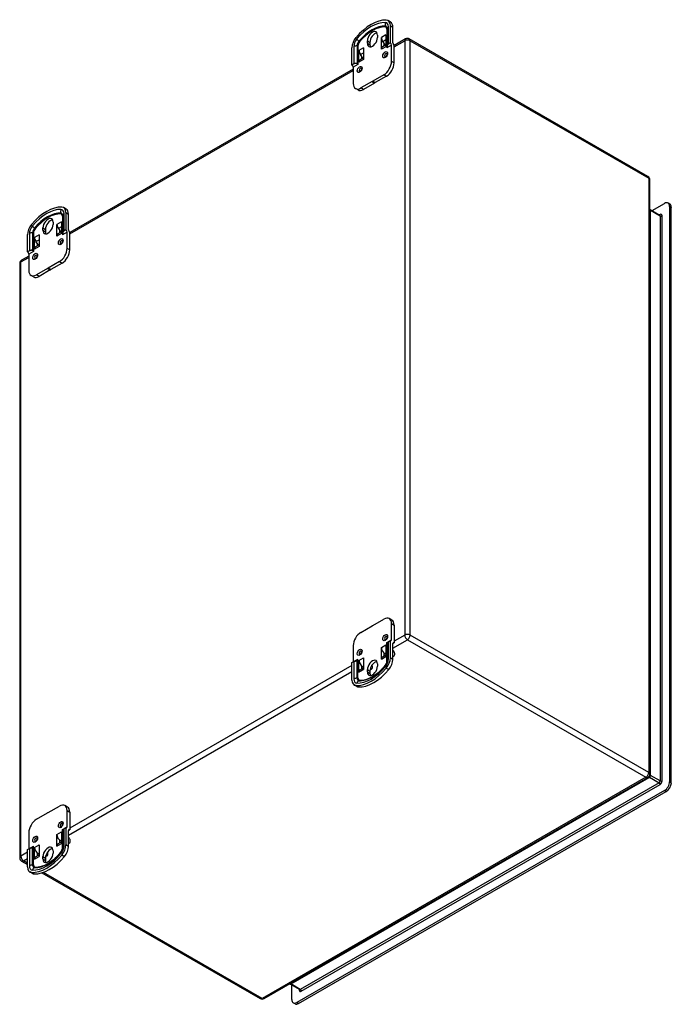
# Model space of a CAD drawing. Header units: inches. Extents: x 76.7 to 90.9, y 25.2 to 46.6.
import ezdxf

# ---------------------------------------------------------------- set-up
doc = ezdxf.new("R2010")
doc.units = ezdxf.units.IN
doc.header["$MEASUREMENT"] = 0
doc.layers.add('Visible Edges(ANSI)', color=7, linetype='Continuous', lineweight=25)
doc.layers.add('Visible Tangent Edges(ANSI)', color=7, linetype='Continuous', lineweight=25)

msp = doc.modelspace()

# ---------------------------------------------------------------- linework, layer by layer
at = {"layer": 'Visible Edges(ANSI)'}
for p, q in [((84.79, 46.548), (84.735, 46.581)), ((84.714, 46.409), (84.714, 46.021)), ((84.784, 46.472), (84.784, 46.095)), ((84.839, 46.095), (84.839, 46.44)), ((84.283, 46.088), (84.283, 46.139)), ((84.504, 46.266), (84.504, 46.215)), ((84.589, 45.957), (84.589, 46.212)), ((84.589, 46.212), (84.589, 46.212)), ((84.589, 46.212), (84.589, 46.212)), ((84.62, 46.122), (84.674, 46.044)), ((84.686, 46.268), (84.686, 46.013)), ((84.686, 46.268), (84.686, 46.268)), ((84.686, 46.268), (84.686, 46.268)), ((85.114, 46.181), (84.867, 46.038)), ((90.398, 43.187), (85.198, 46.181)), ((83.948, 45.614), (83.948, 45.991)), ((84.101, 45.931), (84.101, 45.931)), ((84.101, 45.931), (84.101, 45.931)), ((84.101, 45.676), (84.101, 45.931)), ((84.199, 45.987), (84.199, 45.987)), ((84.199, 45.987), (84.199, 45.987)), ((84.199, 45.987), (84.199, 45.733)), ((84.339, 46.107), (84.339, 46.056)), ((84.589, 45.957), (84.589, 45.957)), ((84.686, 46.051), (84.611, 46.008)), ((84.644, 46.087), (84.644, 46.026)), ((84.686, 46.013), (84.686, 46.013)), ((84.714, 46.021), (84.714, 46.012)), ((84.784, 46.095), (84.743, 46.071)), ((84.811, 45.692), (84.811, 46.047)), ((84.842, 46.08), (84.859, 46.056)), ((84.867, 45.66), (84.867, 46.047)), ((84.199, 45.77), (84.124, 45.727)), ((84.187, 45.763), (84.132, 45.841)), ((84.157, 45.806), (84.157, 45.746)), ((84.199, 45.733), (84.199, 45.733)), ((83.976, 45.525), (77.796, 41.966)), ((83.989, 45.637), (83.948, 45.614)), ((83.976, 45.566), (83.976, 45.211)), ((84.101, 45.676), (84.101, 45.676)), ((84.386, 45.254), (84.143, 45.114)), ((84.386, 45.254), (84.441, 45.222)), ((84.644, 45.403), (84.402, 45.263)), ((84.457, 45.231), (84.402, 45.263)), ((84.7, 45.371), (84.457, 45.231)), ((84.081, 45.071), (84.025, 45.103)), ((84.441, 45.222), (84.199, 45.082)), ((90.44, 30.171), (90.44, 43.114)), ((77.719, 42.476), (77.663, 42.509)), ((90.448, 42.465), (90.657, 42.345)), ((90.487, 42.443), (90.759, 42.6)), ((90.875, 42.586), (90.838, 42.608)), ((90.871, 42.536), (90.871, 30.003)), ((90.908, 29.982), (90.908, 42.514)), ((77.643, 42.337), (77.643, 41.949)), ((77.713, 42.4), (77.713, 42.023)), ((77.768, 42.023), (77.768, 42.368)), ((77.212, 42.016), (77.212, 42.067)), ((77.268, 42.035), (77.268, 41.984)), ((77.433, 42.194), (77.433, 42.143)), ((77.517, 41.885), (77.517, 42.14)), ((77.517, 42.14), (77.518, 42.14)), ((77.518, 42.14), (77.517, 42.14)), ((77.549, 42.05), (77.603, 41.972)), ((77.615, 42.196), (77.615, 41.941)), ((77.615, 42.196), (77.615, 42.196)), ((77.615, 42.196), (77.615, 42.196)), ((76.877, 41.542), (76.877, 41.919)), ((77.03, 41.859), (77.03, 41.859)), ((77.03, 41.859), (77.03, 41.859)), ((77.03, 41.604), (77.03, 41.859)), ((77.128, 41.915), (77.128, 41.915)), ((77.128, 41.915), (77.128, 41.915)), ((77.128, 41.915), (77.128, 41.661)), ((77.518, 41.885), (77.517, 41.885)), ((77.615, 41.979), (77.54, 41.936)), ((77.573, 42.015), (77.573, 41.955)), ((77.615, 41.941), (77.615, 41.941)), ((77.643, 41.949), (77.643, 41.94)), ((77.713, 42.023), (77.672, 41.999)), ((77.74, 41.62), (77.74, 41.975)), ((77.771, 42.008), (77.788, 41.984)), ((77.796, 41.588), (77.796, 41.975)), ((77.03, 41.604), (77.03, 41.604)), ((77.128, 41.698), (77.053, 41.655)), ((77.116, 41.691), (77.061, 41.769)), ((77.086, 41.734), (77.086, 41.674)), ((77.128, 41.661), (77.128, 41.661)), ((76.905, 41.453), (76.748, 41.363)), ((76.918, 41.565), (76.877, 41.542)), ((76.905, 41.494), (76.905, 41.139)), ((76.706, 41.29), (76.706, 28.347)), ((77.315, 41.182), (77.072, 41.042)), ((77.315, 41.182), (77.37, 41.15)), ((77.573, 41.331), (77.33, 41.191)), ((77.386, 41.159), (77.33, 41.191)), ((77.629, 41.299), (77.386, 41.159)), ((77.01, 40.999), (76.954, 41.031)), ((77.37, 41.15), (77.128, 41.01)), ((84.402, 33.405), (84.644, 33.545)), ((84.818, 33.525), (84.762, 33.557)), ((84.143, 33.257), (84.386, 33.396)), ((84.811, 33.094), (84.811, 33.448)), ((84.867, 33.416), (84.867, 33.03)), ((84.714, 33.026), (84.714, 33.025)), ((84.743, 33.054), (84.784, 33.078)), ((84.784, 33.078), (84.784, 32.7)), ((84.839, 33.014), (84.867, 33.03)), ((83.976, 32.968), (83.976, 32.613)), ((84.589, 32.927), (84.589, 32.927)), ((84.589, 32.927), (84.589, 32.927)), ((84.589, 32.672), (84.589, 32.927)), ((84.686, 32.983), (84.686, 32.983)), ((84.686, 32.983), (84.686, 32.983)), ((84.686, 32.983), (84.686, 32.729)), ((84.714, 32.637), (84.714, 33.025)), ((84.839, 32.668), (84.839, 33.014)), ((83.948, 32.597), (83.989, 32.62)), ((83.948, 32.219), (83.948, 32.597)), ((84.101, 32.392), (84.101, 32.646)), ((84.101, 32.646), (84.101, 32.646)), ((84.101, 32.646), (84.101, 32.646)), ((84.199, 32.703), (84.199, 32.448)), ((84.199, 32.703), (84.199, 32.703)), ((84.199, 32.703), (84.199, 32.702)), ((84.589, 32.672), (84.589, 32.672)), ((84.611, 32.723), (84.686, 32.766)), ((84.644, 32.809), (84.644, 32.742)), ((84.686, 32.781), (84.666, 32.792)), ((84.686, 32.729), (84.686, 32.729)), ((84.839, 32.73), (84.865, 32.745)), ((84.839, 32.737), (84.859, 32.742)), ((84.101, 32.392), (84.101, 32.392)), ((84.124, 32.442), (84.199, 32.485)), ((84.157, 32.528), (84.157, 32.461)), ((84.179, 32.512), (84.199, 32.5)), ((84.199, 32.448), (84.199, 32.448)), ((84.283, 32.394), (84.283, 32.445)), ((84.339, 32.413), (84.339, 32.362)), ((84.342, 32.444), (84.377, 32.464)), ((84.371, 32.461), (84.344, 32.454)), ((84.504, 32.572), (84.504, 32.521)), ((84.053, 32.079), (83.998, 32.111)), ((82.031, 25.28), (90.398, 30.098)), ((90.759, 29.81), (82.748, 25.197)), ((82.786, 25.176), (90.797, 29.789)), ((77.33, 29.334), (77.573, 29.473)), ((77.747, 29.453), (77.691, 29.485)), ((77.072, 29.185), (77.315, 29.324)), ((77.74, 29.022), (77.74, 29.377)), ((77.796, 29.344), (77.796, 28.958)), ((77.643, 28.954), (77.643, 28.953)), ((77.643, 28.565), (77.643, 28.953)), ((77.672, 28.982), (77.713, 29.006)), ((77.713, 29.006), (77.713, 28.628)), ((77.768, 28.942), (77.796, 28.958)), ((76.905, 28.896), (76.905, 28.541)), ((77.517, 28.855), (77.518, 28.855)), ((77.517, 28.855), (77.518, 28.855)), ((77.517, 28.6), (77.517, 28.855)), ((77.573, 28.737), (77.573, 28.67)), ((77.615, 28.911), (77.615, 28.911)), ((77.615, 28.911), (77.615, 28.911)), ((77.615, 28.911), (77.615, 28.657)), ((77.768, 28.596), (77.768, 28.942)), ((76.877, 28.525), (76.918, 28.548)), ((76.877, 28.147), (76.877, 28.525)), ((77.03, 28.32), (77.03, 28.574)), ((77.03, 28.574), (77.03, 28.574)), ((77.03, 28.574), (77.03, 28.574)), ((77.128, 28.631), (77.128, 28.376)), ((77.128, 28.631), (77.128, 28.631)), ((77.128, 28.631), (77.128, 28.631)), ((77.518, 28.6), (77.517, 28.6)), ((77.54, 28.651), (77.615, 28.694)), ((77.615, 28.709), (77.595, 28.72)), ((77.615, 28.657), (77.615, 28.657)), ((77.768, 28.658), (77.794, 28.673)), ((77.768, 28.665), (77.788, 28.67)), ((77.03, 28.32), (77.03, 28.32)), ((77.053, 28.37), (77.128, 28.413)), ((77.086, 28.456), (77.086, 28.389)), ((77.108, 28.44), (77.128, 28.428)), ((77.128, 28.376), (77.128, 28.376)), ((77.212, 28.322), (77.212, 28.373)), ((77.268, 28.341), (77.268, 28.29)), ((77.271, 28.372), (77.306, 28.392)), ((77.3, 28.389), (77.273, 28.382)), ((77.433, 28.5), (77.433, 28.449)), ((76.748, 28.274), (76.877, 28.2)), ((76.982, 28.007), (76.927, 28.039)), ((77.191, 28.019), (81.947, 25.28)), ((82.807, 25.478), (82.598, 25.598)), ((82.637, 25.262), (82.637, 25.575)), ((82.707, 25.168), (82.67, 25.19))]:
    msp.add_line(p, q, dxfattribs=at)
at = {"layer": 'Visible Edges(ANSI)', "flags": 128}
for points in [[(84.714, 46.012), (84.714, 46.011), (84.714, 46.01), (84.714, 46.009), (84.714, 46.008), (84.714, 46.007), (84.714, 46.006), (84.713, 46.005), (84.713, 46.004), (84.713, 46.003), (84.713, 46.002), (84.713, 46.001), (84.712, 46), (84.712, 45.999), (84.712, 45.998), (84.712, 45.996), (84.711, 45.995), (84.711, 45.994), (84.711, 45.993), (84.71, 45.992), (84.71, 45.991), (84.709, 45.99), (84.709, 45.99), (84.709, 45.989), (84.708, 45.988)], [(84.743, 46.071), (84.741, 46.07), (84.738, 46.069), (84.736, 46.067), (84.734, 46.066), (84.732, 46.064), (84.73, 46.062), (84.729, 46.061), (84.727, 46.059), (84.725, 46.057), (84.724, 46.055), (84.722, 46.053), (84.721, 46.051), (84.72, 46.049), (84.719, 46.047), (84.718, 46.045), (84.717, 46.043), (84.716, 46.041), (84.716, 46.038), (84.715, 46.035), (84.715, 46.032), (84.714, 46.03), (84.714, 46.027), (84.714, 46.024), (84.714, 46.021)], [(84.712, 45.857), (84.713, 45.856), (84.713, 45.854), (84.713, 45.85), (84.712, 45.845), (84.711, 45.839), (84.709, 45.833), (84.706, 45.826), (84.703, 45.82), (84.699, 45.813), (84.695, 45.808), (84.69, 45.803), (84.686, 45.799), (84.682, 45.796), (84.679, 45.794), (84.676, 45.793), (84.675, 45.793)], [(84.059, 45.643), (84.056, 45.645), (84.054, 45.646), (84.051, 45.647), (84.048, 45.648), (84.044, 45.649), (84.041, 45.649), (84.038, 45.65), (84.035, 45.65), (84.032, 45.65), (84.029, 45.65), (84.026, 45.65), (84.023, 45.649), (84.019, 45.649), (84.016, 45.648), (84.013, 45.647), (84.01, 45.646), (84.007, 45.645), (84.005, 45.644), (84.002, 45.643), (83.999, 45.642), (83.996, 45.641), (83.994, 45.64), (83.992, 45.639), (83.989, 45.637)], [(84.079, 45.625), (84.079, 45.626), (84.078, 45.626), (84.078, 45.627), (84.077, 45.627), (84.077, 45.628), (84.076, 45.628), (84.076, 45.629), (84.075, 45.629), (84.075, 45.63), (84.074, 45.63), (84.073, 45.631), (84.073, 45.631), (84.072, 45.632), (84.072, 45.632), (84.071, 45.633), (84.07, 45.634), (84.07, 45.634), (84.069, 45.635), (84.068, 45.635), (84.068, 45.636), (84.067, 45.637), (84.066, 45.637), (84.066, 45.638), (84.065, 45.639)], [(84.156, 45.536), (84.156, 45.536), (84.157, 45.533), (84.157, 45.529), (84.156, 45.524), (84.155, 45.519), (84.153, 45.512), (84.15, 45.506), (84.146, 45.499), (84.143, 45.493), (84.138, 45.487), (84.134, 45.482), (84.129, 45.478), (84.125, 45.475), (84.122, 45.473), (84.12, 45.472), (84.119, 45.472)], [(90.448, 42.465), (90.443, 42.469), (90.44, 42.473)], [(90.657, 42.345), (90.66, 42.344), (90.661, 42.344)], [(77.643, 41.94), (77.643, 41.939), (77.643, 41.938), (77.643, 41.937), (77.643, 41.936), (77.643, 41.935), (77.643, 41.934), (77.642, 41.933), (77.642, 41.932), (77.642, 41.931), (77.642, 41.93), (77.642, 41.929), (77.641, 41.928), (77.641, 41.927), (77.641, 41.926), (77.641, 41.925), (77.64, 41.923), (77.64, 41.922), (77.64, 41.921), (77.639, 41.92), (77.639, 41.919), (77.638, 41.918), (77.638, 41.918), (77.638, 41.917), (77.637, 41.916)], [(77.672, 41.999), (77.67, 41.998), (77.667, 41.997), (77.665, 41.995), (77.663, 41.994), (77.661, 41.992), (77.659, 41.99), (77.657, 41.989), (77.656, 41.987), (77.654, 41.985), (77.653, 41.983), (77.651, 41.981), (77.65, 41.979), (77.649, 41.977), (77.648, 41.975), (77.647, 41.973), (77.646, 41.971), (77.645, 41.969), (77.645, 41.966), (77.644, 41.963), (77.644, 41.96), (77.643, 41.958), (77.643, 41.955), (77.643, 41.952), (77.643, 41.949)], [(77.641, 41.785), (77.642, 41.784), (77.642, 41.782), (77.642, 41.778), (77.641, 41.773), (77.64, 41.767), (77.638, 41.761), (77.635, 41.754), (77.632, 41.748), (77.628, 41.741), (77.624, 41.736), (77.619, 41.731), (77.615, 41.727), (77.611, 41.724), (77.607, 41.722), (77.605, 41.721), (77.604, 41.721)], [(76.988, 41.571), (76.985, 41.573), (76.982, 41.574), (76.98, 41.575), (76.976, 41.576), (76.973, 41.577), (76.97, 41.578), (76.967, 41.578), (76.964, 41.578), (76.961, 41.578), (76.958, 41.578), (76.955, 41.578), (76.951, 41.577), (76.948, 41.577), (76.945, 41.576), (76.942, 41.575), (76.939, 41.574), (76.936, 41.573), (76.934, 41.572), (76.931, 41.571), (76.928, 41.57), (76.925, 41.569), (76.923, 41.568), (76.92, 41.567), (76.918, 41.565)], [(77.008, 41.553), (77.007, 41.554), (77.007, 41.554), (77.007, 41.555), (77.006, 41.555), (77.006, 41.556), (77.005, 41.556), (77.005, 41.557), (77.004, 41.557), (77.004, 41.558), (77.003, 41.558), (77.002, 41.559), (77.002, 41.559), (77.001, 41.56), (77.001, 41.561), (77, 41.561), (76.999, 41.562), (76.999, 41.562), (76.998, 41.563), (76.997, 41.564), (76.997, 41.564), (76.996, 41.565), (76.995, 41.565), (76.995, 41.566), (76.994, 41.567)], [(77.085, 41.464), (77.085, 41.464), (77.085, 41.461), (77.085, 41.457), (77.085, 41.452), (77.084, 41.447), (77.082, 41.44), (77.079, 41.434), (77.075, 41.427), (77.071, 41.421), (77.067, 41.415), (77.063, 41.41), (77.058, 41.406), (77.054, 41.403), (77.051, 41.401), (77.049, 41.4), (77.048, 41.4)], [(84.712, 33.162), (84.713, 33.161), (84.713, 33.159), (84.713, 33.155), (84.712, 33.15), (84.711, 33.144), (84.709, 33.138), (84.706, 33.131), (84.703, 33.125), (84.699, 33.119), (84.695, 33.113), (84.69, 33.108), (84.686, 33.104), (84.682, 33.101), (84.679, 33.099), (84.676, 33.098), (84.675, 33.098)], [(84.708, 33.034), (84.709, 33.034), (84.709, 33.034), (84.709, 33.033), (84.71, 33.033), (84.71, 33.032), (84.711, 33.032), (84.711, 33.031), (84.711, 33.031), (84.712, 33.031), (84.712, 33.03), (84.712, 33.03), (84.712, 33.029), (84.713, 33.029), (84.713, 33.029), (84.713, 33.028), (84.713, 33.028), (84.713, 33.028), (84.714, 33.027), (84.714, 33.027), (84.714, 33.027), (84.714, 33.026), (84.714, 33.026), (84.714, 33.026), (84.714, 33.026)], [(84.714, 33.025), (84.714, 33.024), (84.714, 33.025), (84.714, 33.025), (84.715, 33.026), (84.715, 33.027), (84.716, 33.028), (84.716, 33.029), (84.717, 33.03), (84.718, 33.031), (84.719, 33.033), (84.72, 33.034), (84.721, 33.036), (84.722, 33.037), (84.724, 33.039), (84.725, 33.04), (84.727, 33.042), (84.729, 33.044), (84.73, 33.045), (84.732, 33.047), (84.734, 33.049), (84.736, 33.05), (84.738, 33.051), (84.741, 33.053), (84.743, 33.054)], [(84.156, 32.842), (84.156, 32.841), (84.157, 32.838), (84.157, 32.834), (84.156, 32.829), (84.155, 32.824), (84.153, 32.817), (84.15, 32.811), (84.146, 32.804), (84.143, 32.798), (84.138, 32.792), (84.134, 32.787), (84.129, 32.783), (84.125, 32.78), (84.122, 32.778), (84.12, 32.777), (84.119, 32.777)], [(83.989, 32.62), (83.992, 32.621), (83.994, 32.623), (83.996, 32.624), (83.999, 32.625), (84.002, 32.626), (84.005, 32.627), (84.007, 32.629), (84.01, 32.63), (84.013, 32.631), (84.016, 32.632), (84.019, 32.633), (84.023, 32.633), (84.026, 32.634), (84.029, 32.635), (84.032, 32.636), (84.035, 32.637), (84.038, 32.638), (84.041, 32.639), (84.044, 32.64), (84.048, 32.642), (84.051, 32.643), (84.054, 32.644), (84.056, 32.646), (84.059, 32.647)], [(84.065, 32.652), (84.066, 32.653), (84.066, 32.653), (84.067, 32.654), (84.068, 32.655), (84.068, 32.655), (84.069, 32.656), (84.07, 32.657), (84.07, 32.658), (84.071, 32.659), (84.072, 32.659), (84.072, 32.66), (84.073, 32.661), (84.073, 32.662), (84.074, 32.663), (84.075, 32.664), (84.075, 32.665), (84.076, 32.666), (84.076, 32.666), (84.077, 32.667), (84.077, 32.668), (84.078, 32.669), (84.078, 32.67), (84.079, 32.671), (84.079, 32.672)], [(84.671, 32.533), (84.68, 32.546), (84.689, 32.559), (84.697, 32.574), (84.703, 32.588), (84.708, 32.602), (84.712, 32.616), (84.713, 32.622), (84.713, 32.627), (84.714, 32.632), (84.714, 32.637)], [(84.389, 32.287), (84.407, 32.298), (84.425, 32.309), (84.443, 32.321), (84.461, 32.334), (84.479, 32.348), (84.497, 32.361), (84.514, 32.376), (84.532, 32.391), (84.55, 32.407), (84.568, 32.424), (84.585, 32.441), (84.603, 32.458), (84.62, 32.476), (84.637, 32.495), (84.654, 32.514), (84.671, 32.533)], [(77.641, 29.09), (77.642, 29.089), (77.642, 29.087), (77.642, 29.083), (77.641, 29.078), (77.64, 29.072), (77.638, 29.066), (77.635, 29.059), (77.632, 29.053), (77.628, 29.047), (77.624, 29.041), (77.619, 29.036), (77.615, 29.032), (77.611, 29.029), (77.607, 29.027), (77.605, 29.026), (77.604, 29.026)], [(77.637, 28.962), (77.638, 28.962), (77.638, 28.962), (77.638, 28.961), (77.639, 28.961), (77.639, 28.96), (77.64, 28.96), (77.64, 28.959), (77.64, 28.959), (77.641, 28.959), (77.641, 28.958), (77.641, 28.958), (77.641, 28.957), (77.642, 28.957), (77.642, 28.957), (77.642, 28.956), (77.642, 28.956), (77.642, 28.956), (77.643, 28.955), (77.643, 28.955), (77.643, 28.955), (77.643, 28.955), (77.643, 28.954), (77.643, 28.954), (77.643, 28.954)], [(77.643, 28.953), (77.643, 28.953), (77.643, 28.953), (77.643, 28.953), (77.644, 28.954), (77.644, 28.955), (77.645, 28.956), (77.645, 28.957), (77.646, 28.958), (77.647, 28.959), (77.648, 28.961), (77.649, 28.962), (77.65, 28.964), (77.651, 28.965), (77.653, 28.967), (77.654, 28.969), (77.656, 28.97), (77.657, 28.972), (77.659, 28.973), (77.661, 28.975), (77.663, 28.977), (77.665, 28.978), (77.667, 28.98), (77.67, 28.981), (77.672, 28.982)], [(77.085, 28.77), (77.085, 28.769), (77.085, 28.766), (77.085, 28.762), (77.085, 28.757), (77.084, 28.752), (77.082, 28.745), (77.079, 28.739), (77.075, 28.732), (77.071, 28.726), (77.067, 28.72), (77.063, 28.715), (77.058, 28.711), (77.054, 28.708), (77.051, 28.706), (77.049, 28.706), (77.048, 28.705)], [(76.918, 28.548), (76.92, 28.55), (76.923, 28.551), (76.925, 28.552), (76.928, 28.553), (76.931, 28.554), (76.934, 28.555), (76.936, 28.557), (76.939, 28.558), (76.942, 28.559), (76.945, 28.56), (76.948, 28.561), (76.951, 28.562), (76.955, 28.562), (76.958, 28.563), (76.961, 28.564), (76.964, 28.565), (76.967, 28.566), (76.97, 28.567), (76.973, 28.568), (76.976, 28.57), (76.98, 28.571), (76.982, 28.572), (76.985, 28.574), (76.988, 28.575)], [(76.994, 28.58), (76.995, 28.581), (76.995, 28.581), (76.996, 28.582), (76.997, 28.583), (76.997, 28.584), (76.998, 28.584), (76.999, 28.585), (76.999, 28.586), (77, 28.587), (77.001, 28.587), (77.001, 28.588), (77.002, 28.589), (77.002, 28.59), (77.003, 28.591), (77.004, 28.592), (77.004, 28.593), (77.005, 28.594), (77.005, 28.595), (77.006, 28.595), (77.006, 28.596), (77.007, 28.597), (77.007, 28.598), (77.007, 28.599), (77.008, 28.6)], [(77.599, 28.461), (77.609, 28.474), (77.618, 28.487), (77.626, 28.502), (77.632, 28.516), (77.637, 28.53), (77.641, 28.544), (77.642, 28.55), (77.642, 28.555), (77.643, 28.56), (77.643, 28.565)], [(77.318, 28.215), (77.336, 28.226), (77.353, 28.237), (77.371, 28.25), (77.389, 28.262), (77.407, 28.276), (77.425, 28.29), (77.443, 28.304), (77.461, 28.319), (77.479, 28.335), (77.497, 28.352), (77.514, 28.369), (77.532, 28.386), (77.549, 28.404), (77.566, 28.423), (77.583, 28.442), (77.599, 28.461)], [(82.598, 25.598), (82.593, 25.6), (82.589, 25.601)], [(82.81, 25.475), (82.809, 25.476), (82.807, 25.478)]]:
    msp.add_lwpolyline(points, dxfattribs=at)
at = {"layer": 'Visible Edges(ANSI)'}
for centre, start, end in [((85.156, 46.108), 60.064, 119.936), ((90.356, 43.114), 0, 60.064), ((76.79, 41.29), 119.936, 180), ((90.356, 30.171), 299.936, 0), ((76.79, 28.347), 180, 240.064), ((81.989, 25.353), 240.064, 299.936)]:
    msp.add_arc(centre, 0.084, start, end, dxfattribs=at)
for centre, major_axis, start_param, end_param in [((84.366, 45.693), (0.491, 0.853), 0.289638, 1.277291), ((84.617, 46.376), (0.118, 0.205), 5.495853, 6.572823), ((84.672, 46.344), (0.118, 0.205), 5.495853, 6.283185), ((84.394, 46.202), (0.078, 0.135), 5.495853, 8.637446), ((84.115, 46.087), (0.118, 0.205), 1.277291, 2.354261), ((84.394, 46.151), (-0.078, -0.135), 5.495853, 8.637446), ((84.449, 46.17), (0.078, 0.135), 0.36422, 2.354261), ((84.666, 46.167), (0.0549, -0.0953), 3.928925, 4.860678), ((84.764, 46.223), (-0.0549, 0.0953), 0.787332, 0.829975), ((84.179, 45.886), (0.0549, -0.0953), 3.928925, 4.860678), ((84.276, 45.942), (-0.0549, 0.0953), 0.787332, 0.829975), ((84.449, 46.119), (-0.078, -0.135), 5.495853, 5.918966), ((84.666, 45.912), (-0.0549, 0.0953), 0, 0.787332), ((84.764, 45.969), (0.0549, -0.0953), 3.886281, 3.928925), ((84.784, 46.063), (-0.0195, 0.0338), 3.928925, 5.499721), ((84.867, 46.079), (-0.0195, 0.0338), 0.787332, 2.358128), ((84.825, 46.023), (0.0394, -0.0685), 1.624295, 1.719086), ((84.825, 46.023), (0.0394, -0.0685), 1.475895, 1.517487), ((84.179, 45.632), (-0.0549, 0.0953), 0, 0.787332), ((84.276, 45.688), (0.0549, -0.0953), 3.886281, 3.928925), ((84.644, 45.596), (-0.118, -0.205), 0.783464, 2.354261), ((83.948, 45.582), (-0.0195, 0.0338), 3.928925, 5.499721), ((84.018, 45.622), (0.0552, 0), 0.55069, 0.738942), ((84.7, 45.564), (0.118, 0.205), 3.925057, 5.495853), ((84.394, 46.063), (0.491, 0.853), 3.913742, 3.936372), ((84.143, 45.307), (-0.118, -0.205), 5.495853, 7.06665), ((84.199, 45.275), (-0.118, -0.205), 0, 0.783464), ((84.449, 46.031), (-0.491, -0.853), 0.772149, 0.79478), ((77.295, 41.621), (0.491, 0.853), 0.289638, 1.277291), ((77.546, 42.304), (0.118, 0.205), 5.495853, 6.572823), ((77.601, 42.272), (0.118, 0.205), 5.495853, 6.283185), ((90.759, 42.471), (0.079, 0.136), 5.495853, 7.06665), ((90.797, 42.45), (0.079, 0.136), 5.495853, 6.283185), ((77.323, 42.13), (0.078, 0.135), 5.495853, 8.637446), ((77.044, 42.015), (0.118, 0.205), 1.277291, 2.354261), ((77.323, 42.079), (-0.078, -0.135), 5.495853, 8.637446), ((77.378, 42.098), (0.078, 0.135), 0.36422, 2.354261), ((77.595, 42.095), (0.0549, -0.0953), 3.928925, 4.860678), ((77.693, 42.151), (-0.0549, 0.0953), 0.787332, 0.829975), ((77.108, 41.814), (0.0549, -0.0953), 3.928925, 4.860678), ((77.205, 41.871), (-0.0549, 0.0953), 0.787332, 0.829975), ((77.378, 42.047), (-0.078, -0.135), 5.495853, 5.918966), ((77.595, 41.84), (-0.0549, 0.0953), 0, 0.787332), ((77.693, 41.897), (0.0549, -0.0953), 3.886281, 3.928925), ((77.713, 41.991), (-0.0195, 0.0338), 3.928925, 5.499721), ((77.796, 42.007), (-0.0195, 0.0338), 0.787332, 2.358128), ((77.754, 41.951), (0.0394, -0.0685), 1.624295, 1.719086), ((77.754, 41.951), (0.0394, -0.0685), 1.475895, 1.517487), ((77.108, 41.56), (-0.0549, 0.0953), 0, 0.787332), ((77.205, 41.616), (0.0549, -0.0953), 3.886281, 3.928925), ((77.573, 41.524), (-0.118, -0.205), 0.783464, 2.354261), ((76.877, 41.51), (-0.0195, 0.0338), 3.928925, 5.499721), ((76.947, 41.55), (0.0552, 0), 0.55069, 0.738942), ((77.629, 41.492), (0.118, 0.205), 3.925057, 5.495853), ((77.323, 41.991), (0.491, 0.853), 3.913742, 3.936372), ((77.072, 41.235), (-0.118, -0.205), 5.495853, 7.06665), ((77.128, 41.203), (-0.118, -0.205), 0, 0.783464), ((77.378, 41.959), (-0.491, -0.853), 0.772149, 0.79478), ((84.644, 33.352), (0.118, 0.205), 5.495853, 7.06665), ((84.7, 33.32), (0.118, 0.205), 5.495853, 6.283185), ((84.143, 33.064), (0.118, 0.205), 0.783464, 2.354261), ((84.394, 32.597), (-0.491, -0.853), 3.913742, 3.936372), ((84.784, 33.11), (0.0195, -0.0338), 5.499721, 7.070517), ((84.867, 32.998), (-0.0195, 0.0338), 5.499721, 7.070517), ((84.666, 32.882), (-0.0549, 0.0953), 0.787332, 2.358128), ((84.764, 32.938), (0.0549, -0.0953), 3.928925, 3.971568), ((84.825, 32.813), (0.0394, -0.0685), 6.138763, 8.387187), ((83.948, 32.629), (0.0195, -0.0338), 0.783464, 0.787332), ((84.018, 32.669), (0.0552, 0), 5.544243, 5.732495), ((84.179, 32.602), (-0.0549, 0.0953), 0.787332, 2.358128), ((84.276, 32.658), (0.0549, -0.0953), 3.928925, 3.971568), ((84.394, 32.508), (0.078, 0.135), 5.495853, 8.637446), ((84.449, 32.476), (0.078, 0.135), 0.36422, 2.354261), ((84.666, 32.628), (-0.0549, 0.0953), 0, 0.787332), ((84.764, 32.684), (-0.0549, 0.0953), 0.744688, 0.787332), ((84.617, 32.604), (-0.118, -0.205), 1.277291, 2.354261), ((84.672, 32.572), (0.118, 0.205), 4.418884, 5.495853), ((84.366, 32.998), (-0.491, -0.853), 0.289638, 1.277291), ((84.422, 32.966), (-0.491, -0.853), 0.289638, 1.277291), ((84.179, 32.347), (-0.0549, 0.0953), 0, 0.787332), ((84.276, 32.403), (-0.0549, 0.0953), 0.744688, 0.787332), ((84.394, 32.458), (-0.078, -0.135), 5.495853, 8.637446), ((84.338, 32.532), (0.0394, -0.0685), 6.138763, 7.660101), ((84.115, 32.315), (-0.118, -0.205), 5.495853, 6.572823), ((84.449, 32.425), (-0.078, -0.135), 5.495853, 5.918966), ((84.171, 32.283), (-0.118, -0.205), 0, 0.289638), ((90.759, 29.939), (-0.079, -0.136), 0.783464, 2.354261), ((90.797, 29.918), (0.079, 0.136), 3.925057, 5.495853), ((77.573, 29.28), (0.118, 0.205), 5.495853, 7.06665), ((77.629, 29.248), (0.118, 0.205), 5.495853, 6.283185), ((77.072, 28.992), (0.118, 0.205), 0.783464, 2.354261), ((77.323, 28.525), (-0.491, -0.853), 3.913742, 3.936372), ((77.713, 29.038), (0.0195, -0.0338), 5.499721, 7.070517), ((77.796, 28.926), (-0.0195, 0.0338), 5.499721, 7.070517), ((77.595, 28.81), (-0.0549, 0.0953), 0.787332, 2.358128), ((77.693, 28.866), (0.0549, -0.0953), 3.928925, 3.971568), ((77.754, 28.741), (0.0394, -0.0685), 6.138763, 8.387187), ((76.877, 28.557), (0.0195, -0.0338), 0.783464, 0.787332), ((76.947, 28.597), (0.0552, 0), 5.544243, 5.732495), ((77.108, 28.53), (-0.0549, 0.0953), 0.787332, 2.358128), ((77.205, 28.586), (0.0549, -0.0953), 3.928925, 3.971568), ((77.323, 28.436), (0.078, 0.135), 5.495853, 8.637446), ((77.378, 28.404), (0.078, 0.135), 0.36422, 2.354261), ((77.595, 28.556), (-0.0549, 0.0953), 0, 0.787332), ((77.693, 28.612), (-0.0549, 0.0953), 0.744688, 0.787332), ((77.546, 28.532), (-0.118, -0.205), 1.277291, 2.354261), ((77.601, 28.5), (0.118, 0.205), 4.418884, 5.495853), ((77.295, 28.926), (-0.491, -0.853), 0.289638, 1.277291), ((77.351, 28.894), (-0.491, -0.853), 0.289638, 1.277291), ((77.108, 28.275), (-0.0549, 0.0953), 0, 0.787332), ((77.205, 28.331), (-0.0549, 0.0953), 0.744688, 0.787332), ((77.323, 28.386), (-0.078, -0.135), 5.495853, 8.637446), ((77.267, 28.461), (0.0394, -0.0685), 6.138763, 7.660101), ((77.044, 28.243), (-0.118, -0.205), 5.495853, 6.572823), ((77.378, 28.353), (-0.078, -0.135), 5.495853, 5.918966), ((77.1, 28.211), (-0.118, -0.205), 0, 0.289638), ((82.748, 25.326), (-0.079, -0.136), 5.495853, 7.06665), ((82.786, 25.304), (-0.079, -0.136), 0, 0.783464)]:
    msp.add_ellipse(centre, major_axis=major_axis, ratio=0.578093, start_param=start_param, end_param=end_param, dxfattribs=at)
at = {"layer": 'Visible Tangent Edges(ANSI)'}
for p, q in [((84.674, 46.464), (84.675, 46.458)), ((84.708, 46.397), (84.708, 45.988)), ((84.743, 46.071), (84.743, 46.449)), ((84.784, 46.472), (84.839, 46.44)), ((84.099, 46.133), (84.104, 46.129)), ((84.283, 46.139), (84.339, 46.107)), ((84.686, 46.268), (84.589, 46.212)), ((84.686, 46.16), (84.62, 46.122)), ((84.867, 46.01), (85.097, 46.142)), ((85.097, 46.142), (85.097, 33.199)), ((85.216, 46.142), (90.415, 43.148)), ((85.216, 33.199), (85.216, 46.142)), ((83.989, 46.015), (83.989, 45.637)), ((84.059, 46.031), (84.065, 46.031)), ((84.059, 46.031), (84.059, 45.643)), ((84.065, 46.031), (84.065, 45.639)), ((84.079, 46.035), (84.079, 45.625)), ((84.199, 45.987), (84.101, 45.931)), ((84.283, 46.088), (84.339, 46.056)), ((84.686, 46.013), (84.589, 45.957)), ((84.811, 46.047), (84.708, 45.988)), ((84.199, 45.733), (84.101, 45.676)), ((84.132, 45.841), (84.199, 45.879)), ((84.867, 45.66), (84.811, 45.692)), ((77.796, 41.938), (83.976, 45.497)), ((84.079, 45.625), (83.976, 45.566)), ((84.644, 45.403), (84.7, 45.371)), ((84.199, 45.082), (84.143, 45.114)), ((90.415, 43.148), (90.415, 30.205)), ((90.871, 42.536), (90.908, 42.514)), ((77.603, 42.392), (77.604, 42.386)), ((77.637, 42.325), (77.637, 41.916)), ((77.672, 41.999), (77.672, 42.377)), ((77.713, 42.4), (77.768, 42.368)), ((90.455, 42.451), (90.663, 42.331)), ((90.455, 30.15), (90.455, 42.44)), ((90.663, 42.356), (90.65, 42.349)), ((90.663, 42.331), (90.663, 30.02)), ((90.707, 30.02), (90.707, 42.331)), ((77.028, 42.061), (77.033, 42.057)), ((77.212, 42.067), (77.268, 42.035)), ((77.615, 42.196), (77.518, 42.14)), ((77.615, 42.088), (77.549, 42.05)), ((76.918, 41.943), (76.918, 41.565)), ((76.988, 41.959), (76.994, 41.959)), ((76.988, 41.959), (76.988, 41.571)), ((76.994, 41.959), (76.994, 41.567)), ((77.008, 41.963), (77.008, 41.553)), ((77.128, 41.915), (77.03, 41.859)), ((77.212, 42.016), (77.268, 41.984)), ((77.615, 41.941), (77.518, 41.885)), ((77.74, 41.975), (77.637, 41.916)), ((77.128, 41.661), (77.03, 41.604)), ((77.061, 41.769), (77.128, 41.807)), ((77.796, 41.588), (77.74, 41.62)), ((76.731, 41.325), (76.905, 41.425)), ((77.008, 41.553), (76.905, 41.494)), ((76.731, 28.381), (76.731, 41.325)), ((77.573, 41.331), (77.629, 41.299)), ((77.128, 41.01), (77.072, 41.042)), ((84.811, 33.448), (84.867, 33.416)), ((84.708, 33.034), (84.811, 33.094)), ((84.708, 32.625), (84.708, 33.034)), ((84.743, 32.677), (84.743, 33.054)), ((84.839, 32.914), (85.156, 33.096)), ((85.097, 33.199), (84.867, 33.067)), ((85.156, 33.096), (90.356, 30.102)), ((90.415, 30.205), (85.216, 33.199)), ((84.589, 32.927), (84.686, 32.983)), ((83.976, 32.613), (84.079, 32.672)), ((83.989, 32.62), (83.989, 32.243)), ((84.059, 32.259), (84.059, 32.647)), ((84.065, 32.259), (84.065, 32.652)), ((84.079, 32.263), (84.079, 32.672)), ((84.101, 32.646), (84.199, 32.703)), ((84.589, 32.672), (84.686, 32.729)), ((84.644, 32.801), (84.649, 32.804)), ((84.686, 32.804), (84.666, 32.792)), ((84.839, 32.668), (84.784, 32.7)), ((84.859, 32.742), (84.839, 32.731)), ((77.768, 28.842), (83.948, 32.401)), ((83.948, 32.538), (77.796, 28.995)), ((84.101, 32.392), (84.199, 32.448)), ((84.157, 32.52), (84.162, 32.524)), ((84.179, 32.512), (84.199, 32.523)), ((84.283, 32.445), (84.339, 32.413)), ((84.283, 32.394), (84.339, 32.362)), ((84.342, 32.445), (84.371, 32.461)), ((84.696, 32.48), (84.752, 32.448)), ((84.059, 32.259), (84.065, 32.259)), ((84.099, 32.204), (84.104, 32.207)), ((84.092, 32.068), (84.036, 32.1)), ((90.356, 30.102), (81.989, 25.284)), ((82.623, 25.604), (90.424, 30.097)), ((90.433, 30.102), (90.641, 29.982)), ((90.663, 30.02), (90.455, 30.14)), ((90.641, 29.982), (82.822, 25.479)), ((82.844, 25.441), (90.663, 29.944)), ((90.759, 29.81), (90.797, 29.789)), ((90.908, 29.982), (90.871, 30.003)), ((77.74, 29.377), (77.796, 29.344)), ((77.637, 28.962), (77.74, 29.022)), ((77.637, 28.553), (77.637, 28.962)), ((77.672, 28.605), (77.672, 28.982)), ((77.518, 28.855), (77.615, 28.911)), ((76.905, 28.541), (77.008, 28.6)), ((76.918, 28.548), (76.918, 28.171)), ((76.988, 28.187), (76.988, 28.575)), ((76.994, 28.187), (76.994, 28.58)), ((77.008, 28.191), (77.008, 28.6)), ((77.03, 28.574), (77.128, 28.631)), ((77.518, 28.6), (77.615, 28.657)), ((77.573, 28.729), (77.578, 28.732)), ((77.615, 28.732), (77.595, 28.72)), ((77.768, 28.596), (77.713, 28.628)), ((77.788, 28.67), (77.768, 28.659)), ((76.877, 28.466), (76.731, 28.381)), ((76.79, 28.278), (76.877, 28.329)), ((77.03, 28.32), (77.128, 28.376)), ((77.086, 28.449), (77.091, 28.452)), ((77.108, 28.44), (77.128, 28.451)), ((77.212, 28.373), (77.268, 28.341)), ((77.212, 28.322), (77.268, 28.29)), ((77.271, 28.373), (77.3, 28.389)), ((77.625, 28.408), (77.68, 28.376)), ((76.877, 28.228), (76.79, 28.278)), ((76.988, 28.187), (76.994, 28.187)), ((77.028, 28.132), (77.033, 28.135)), ((77.021, 27.996), (76.965, 28.028)), ((81.989, 25.284), (77.222, 28.029)), ((82.822, 25.479), (82.614, 25.599)), ((82.8, 25.481), (82.8, 25.467)), ((82.786, 25.176), (82.748, 25.197))]:
    msp.add_line(p, q, dxfattribs=at)
at = {"layer": 'Visible Tangent Edges(ANSI)', "flags": 128}
for points in [[(90.44, 42.467), (90.44, 42.466), (90.44, 42.465), (90.441, 42.464), (90.441, 42.464), (90.441, 42.463), (90.442, 42.462), (90.442, 42.461), (90.442, 42.461), (90.443, 42.46), (90.444, 42.459), (90.444, 42.459), (90.445, 42.458), (90.445, 42.457), (90.446, 42.457), (90.447, 42.456), (90.448, 42.455), (90.448, 42.455), (90.449, 42.454), (90.45, 42.454), (90.451, 42.453), (90.452, 42.452), (90.453, 42.452), (90.454, 42.451), (90.455, 42.451)], [(90.455, 42.451), (90.455, 42.452), (90.455, 42.453), (90.455, 42.453), (90.454, 42.454), (90.454, 42.455), (90.454, 42.456), (90.454, 42.457), (90.454, 42.457), (90.453, 42.458), (90.453, 42.459), (90.453, 42.459), (90.453, 42.46), (90.452, 42.461), (90.452, 42.461), (90.452, 42.462), (90.451, 42.462), (90.451, 42.463), (90.451, 42.463), (90.45, 42.464), (90.45, 42.464), (90.449, 42.464), (90.449, 42.465), (90.448, 42.465), (90.448, 42.465)], [(90.455, 42.44), (90.455, 42.44), (90.455, 42.441), (90.455, 42.441), (90.455, 42.442), (90.455, 42.442), (90.455, 42.443), (90.455, 42.443), (90.455, 42.444), (90.455, 42.444), (90.455, 42.444), (90.455, 42.445), (90.455, 42.445), (90.455, 42.446), (90.455, 42.446), (90.455, 42.447), (90.455, 42.447), (90.455, 42.448), (90.455, 42.448), (90.455, 42.449), (90.455, 42.449), (90.455, 42.449), (90.455, 42.45), (90.455, 42.45), (90.455, 42.451)], [(90.424, 30.097), (90.425, 30.097), (90.425, 30.097), (90.426, 30.097), (90.426, 30.097), (90.426, 30.098), (90.427, 30.098), (90.427, 30.098), (90.427, 30.098), (90.428, 30.099), (90.428, 30.099), (90.428, 30.099), (90.429, 30.099), (90.429, 30.1), (90.43, 30.1), (90.43, 30.1), (90.43, 30.1), (90.431, 30.1), (90.431, 30.101), (90.431, 30.101), (90.432, 30.101), (90.432, 30.101), (90.432, 30.102), (90.433, 30.102), (90.433, 30.102)], [(90.433, 30.102), (90.434, 30.103), (90.435, 30.104), (90.437, 30.105), (90.438, 30.107), (90.439, 30.108), (90.441, 30.109), (90.442, 30.111), (90.443, 30.112), (90.445, 30.114), (90.446, 30.115), (90.447, 30.117), (90.448, 30.119), (90.449, 30.121), (90.45, 30.122), (90.451, 30.124), (90.451, 30.126), (90.452, 30.128), (90.453, 30.13), (90.453, 30.132), (90.454, 30.133), (90.454, 30.135), (90.454, 30.137), (90.455, 30.139), (90.455, 30.14)], [(90.455, 30.14), (90.454, 30.141), (90.453, 30.142), (90.452, 30.143), (90.451, 30.143), (90.45, 30.144), (90.449, 30.145), (90.448, 30.146), (90.447, 30.147), (90.446, 30.148), (90.445, 30.149), (90.444, 30.15), (90.444, 30.151), (90.443, 30.152), (90.442, 30.153), (90.442, 30.154), (90.441, 30.155), (90.441, 30.156), (90.441, 30.157), (90.44, 30.158), (90.44, 30.159), (90.44, 30.16), (90.44, 30.162), (90.44, 30.163), (90.44, 30.164)], [(90.455, 30.14), (90.455, 30.14), (90.455, 30.141), (90.455, 30.141), (90.455, 30.142), (90.455, 30.142), (90.455, 30.143), (90.455, 30.143), (90.455, 30.143), (90.455, 30.144), (90.455, 30.144), (90.455, 30.145), (90.455, 30.145), (90.455, 30.146), (90.455, 30.146), (90.455, 30.146), (90.455, 30.147), (90.455, 30.147), (90.455, 30.148), (90.455, 30.148), (90.455, 30.149), (90.455, 30.149), (90.455, 30.149), (90.455, 30.15), (90.455, 30.15)], [(82.614, 25.599), (82.613, 25.6), (82.612, 25.6), (82.611, 25.601), (82.611, 25.601), (82.61, 25.602), (82.609, 25.602), (82.608, 25.602), (82.608, 25.603), (82.607, 25.603), (82.606, 25.603), (82.605, 25.604), (82.604, 25.604), (82.604, 25.604), (82.603, 25.604), (82.602, 25.605), (82.601, 25.605), (82.601, 25.605), (82.6, 25.605), (82.599, 25.605), (82.599, 25.605), (82.598, 25.605), (82.597, 25.605), (82.597, 25.605), (82.596, 25.605)], [(82.598, 25.598), (82.598, 25.598), (82.599, 25.598), (82.599, 25.597), (82.6, 25.597), (82.6, 25.597), (82.601, 25.597), (82.602, 25.597), (82.602, 25.597), (82.603, 25.597), (82.603, 25.597), (82.604, 25.597), (82.605, 25.597), (82.605, 25.597), (82.606, 25.597), (82.607, 25.597), (82.607, 25.597), (82.608, 25.597), (82.609, 25.598), (82.61, 25.598), (82.61, 25.598), (82.611, 25.598), (82.612, 25.599), (82.613, 25.599), (82.614, 25.599)], [(82.614, 25.599), (82.614, 25.599), (82.615, 25.6), (82.615, 25.6), (82.615, 25.6), (82.616, 25.6), (82.616, 25.6), (82.617, 25.601), (82.617, 25.601), (82.617, 25.601), (82.618, 25.601), (82.618, 25.601), (82.619, 25.602), (82.619, 25.602), (82.619, 25.602), (82.62, 25.602), (82.62, 25.603), (82.621, 25.603), (82.621, 25.603), (82.621, 25.603), (82.622, 25.603), (82.622, 25.604), (82.623, 25.604), (82.623, 25.604), (82.623, 25.604)]]:
    msp.add_lwpolyline(points, dxfattribs=at)
at = {"layer": 'Visible Tangent Edges(ANSI)'}
for centre, major_axis, ratio, start_param, end_param in [((84.366, 45.693), (0.462, 0.803), 0.578093, 0.289638, 1.277291), ((84.746, 46.499), (-0.0046, -0.0983), 0.781984, 4.329189, 5.114587), ((84.617, 46.376), (0.089, 0.155), 0.578093, 5.495853, 6.572823), ((84.386, 45.681), (0.428, 0.742), 0.578093, 0.289638, 1.277291), ((84.39, 45.68), (0.425, 0.739), 0.578093, 0.289638, 1.277291), ((84.394, 45.677), (0.418, 0.727), 0.578093, 0.289638, 1.277291), ((84.637, 46.364), (0.0543, 0.0942), 0.578093, 5.495853, 6.572823), ((84.661, 46.451), (-0.0009, -0.0197), 0.781984, 1.187597, 1.972995), ((84.64, 46.362), (0.0521, 0.0904), 0.578093, 5.495853, 6.572823), ((84.644, 46.36), (0.0451, 0.0784), 0.578093, 5.495853, 6.572823), ((84.694, 46.405), (0.0197, 0), 0.575862, 5.497787, 6.283185), ((84.812, 46.409), (-0.0984, 0), 0.575862, 5.497787, 6.283185), ((84.115, 46.087), (-0.089, -0.155), 0.578093, 4.418884, 5.495853), ((84.125, 46.141), (0.0756, -0.0631), 0.236068, 3.778743, 4.564141), ((84.136, 46.076), (0.0543, 0.0942), 0.578093, 1.277291, 2.354261), ((84.139, 46.074), (-0.0521, -0.0904), 0.578093, 4.418884, 5.495853), ((84.143, 46.071), (0.0451, 0.0784), 0.578093, 1.277291, 2.354261), ((84.099, 46.127), (0.0151, -0.0126), 0.236068, 0.63715, 1.422548), ((85.156, 46.108), (-0.0419, 0.0728), 0.578093, 0, 0.787332), ((85.156, 46.108), (0.084, 0), 0.575862, 0.785398, 2.356194), ((85.156, 46.108), (0.0419, 0.0728), 0.578093, 5.495853, 6.283185), ((84.059, 45.975), (0.0984, 0), 0.575862, 1.570796, 2.356194), ((84.065, 46.043), (0.0197, 0), 0.575862, 4.712389, 5.497787), ((84.687, 45.829), (0.0199, 0.0345), 0.578093, 5.905869, 9.802094), ((84.13, 45.509), (-0.0199, -0.0345), 0.578093, 2.764276, 6.660502), ((90.356, 43.114), (0.0419, 0.0728), 0.578093, 5.495853, 6.283185), ((90.356, 43.114), (0.084, 0), 0.575862, 0, 0.785398), ((77.295, 41.621), (0.462, 0.803), 0.578093, 0.289638, 1.277291), ((77.675, 42.427), (-0.0046, -0.0983), 0.781984, 4.329189, 5.114587), ((77.546, 42.304), (0.089, 0.155), 0.578093, 5.495853, 6.572823), ((90.493, 42.462), (-0.053, 0), 0.575862, 0, 0.785398), ((77.315, 41.609), (0.428, 0.742), 0.578093, 0.289638, 1.277291), ((77.318, 41.608), (0.425, 0.739), 0.578093, 0.289638, 1.277291), ((77.323, 41.605), (0.418, 0.727), 0.578093, 0.289638, 1.277291), ((77.566, 42.292), (0.0543, 0.0942), 0.578093, 5.495853, 6.572823), ((77.59, 42.379), (-0.0009, -0.0197), 0.781984, 1.187597, 1.972995), ((77.569, 42.291), (0.0521, 0.0904), 0.578093, 5.495853, 6.572823), ((77.573, 42.288), (0.0451, 0.0784), 0.578093, 5.495853, 6.572823), ((77.623, 42.333), (0.0197, 0), 0.575862, 5.497787, 6.283185), ((77.741, 42.337), (-0.0984, 0), 0.575862, 5.497787, 6.283185), ((90.641, 42.318), (0.0155, 0.0269), 0.578093, 5.495853, 6.283185), ((90.641, 42.369), (0.0155, -0.0269), 0.578093, 0.178676, 0.787332), ((90.663, 42.306), (0.0309, 0.0537), 0.578093, 5.495853, 7.06665), ((90.685, 42.343), (0.031, 0), 0.575862, 3.926991, 5.497787), ((77.044, 42.015), (-0.089, -0.155), 0.578093, 4.418884, 5.495853), ((77.054, 42.069), (0.0756, -0.0631), 0.236068, 3.778743, 4.564141), ((77.065, 42.004), (0.0543, 0.0942), 0.578093, 1.277291, 2.354261), ((77.068, 42.002), (-0.0521, -0.0904), 0.578093, 4.418884, 5.495853), ((77.072, 41.999), (0.0451, 0.0784), 0.578093, 1.277291, 2.354261), ((77.028, 42.055), (0.0151, -0.0126), 0.236068, 0.63715, 1.422548), ((76.988, 41.903), (0.0984, 0), 0.575862, 1.570796, 2.356194), ((76.994, 41.971), (0.0197, 0), 0.575862, 4.712389, 5.497787), ((77.616, 41.757), (0.0199, 0.0345), 0.578093, 5.905869, 9.802094), ((77.059, 41.437), (-0.0199, -0.0345), 0.578093, 2.764276, 6.660502), ((76.79, 41.29), (-0.084, 0), 0.575862, 5.497787, 6.283185), ((76.79, 41.29), (-0.0419, 0.0728), 0.578093, 0, 0.787332), ((84.687, 33.134), (-0.0199, -0.0345), 0.578093, 2.764276, 6.660502), ((85.156, 33.165), (0.084, 0), 0.575862, 0.785398, 2.356194), ((85.156, 33.165), (0.0419, -0.0728), 0.578093, 3.928925, 5.499721), ((85.156, 33.165), (-0.0419, -0.0728), 0.578093, 0.783464, 2.354261), ((84.13, 32.814), (0.0199, 0.0345), 0.578093, 5.905869, 9.802094), ((84.644, 32.588), (-0.0451, -0.0784), 0.578093, 1.277291, 2.354261), ((84.617, 32.604), (0.089, 0.155), 0.578093, 4.418884, 5.495853), ((84.694, 32.633), (0.0197, 0), 0.575862, 5.497787, 6.152614), ((84.812, 32.637), (-0.0984, 0), 0.575862, 5.497787, 6.283185), ((84.366, 32.998), (-0.462, -0.803), 0.578093, 0.289638, 1.277291), ((84.394, 32.982), (-0.418, -0.727), 0.578093, 0.289638, 1.277291), ((84.746, 32.47), (-0.0756, 0.0631), 0.236068, 0, 0.63715), ((84.661, 32.549), (-0.0151, 0.0126), 0.236068, 3.638116, 3.778743), ((84.059, 32.203), (0.0984, 0), 0.575862, 1.570796, 2.356194), ((84.115, 32.315), (-0.089, -0.155), 0.578093, 5.495853, 6.572823), ((84.125, 32.113), (0.0046, 0.0983), 0.781984, 0.402198, 1.187597), ((84.136, 32.304), (-0.0543, -0.0942), 0.578093, 5.495853, 6.572823), ((84.065, 32.271), (0.0197, 0), 0.575862, 4.712389, 5.497787), ((84.139, 32.302), (-0.0521, -0.0904), 0.578093, 5.495853, 6.572823), ((84.143, 32.3), (-0.0451, -0.0784), 0.578093, 5.495853, 6.572823), ((84.386, 32.986), (-0.428, -0.742), 0.578093, 0.289638, 0.787332), ((84.39, 32.985), (-0.425, -0.739), 0.578093, 0.289638, 0.784734), ((84.099, 32.225), (0.0009, 0.0197), 0.781984, 3.543791, 4.329189), ((90.356, 30.171), (0.0419, 0.0728), 0.578093, 3.925057, 5.495853), ((90.356, 30.171), (0.0419, -0.0728), 0.578093, 5.499721, 6.283185), ((90.424, 30.053), (-0.0264, 0.0459), 0.578093, 5.499721, 6.10292), ((90.433, 30.059), (-0.0298, 0.0438), 0.624105, 5.454539, 6.111571), ((90.356, 30.171), (0.084, 0), 0.575862, 0, 0.785398), ((90.493, 30.172), (-0.053, 0), 0.575862, 0, 0.785398), ((90.641, 30.007), (-0.0155, -0.0269), 0.578093, 0.783464, 2.354261), ((90.641, 29.957), (0.0155, -0.0269), 0.578093, 0.787332, 2.358128), ((90.663, 29.995), (0.0309, 0.0537), 0.578093, 3.925057, 5.495853), ((90.685, 30.033), (0.031, 0), 0.575862, 3.926991, 5.497787), ((77.616, 29.062), (-0.0199, -0.0345), 0.578093, 2.764276, 6.660502), ((77.059, 28.742), (0.0199, 0.0345), 0.578093, 5.905869, 9.802094), ((77.573, 28.516), (-0.0451, -0.0784), 0.578093, 1.277291, 2.354261), ((77.546, 28.532), (0.089, 0.155), 0.578093, 4.418884, 5.495853), ((77.623, 28.561), (0.0197, 0), 0.575862, 5.497787, 6.152614), ((77.741, 28.565), (-0.0984, 0), 0.575862, 5.497787, 6.283185), ((76.79, 28.347), (-0.084, 0), 0.575862, 5.497787, 6.283185), ((76.79, 28.347), (0.0419, -0.0728), 0.578093, 3.928925, 5.499721), ((77.295, 28.926), (-0.462, -0.803), 0.578093, 0.289638, 1.277291), ((77.323, 28.91), (-0.418, -0.727), 0.578093, 0.289638, 1.277291), ((77.675, 28.398), (-0.0756, 0.0631), 0.236068, 0, 0.63715), ((77.59, 28.477), (-0.0151, 0.0126), 0.236068, 3.638116, 3.778743), ((76.79, 28.347), (-0.0419, -0.0728), 0.578093, 0, 0.783464), ((76.988, 28.131), (0.0984, 0), 0.575862, 1.570796, 2.356194), ((77.044, 28.243), (-0.089, -0.155), 0.578093, 5.495853, 6.572823), ((77.054, 28.041), (0.0046, 0.0983), 0.781984, 0.402198, 1.187597), ((77.065, 28.232), (-0.0543, -0.0942), 0.578093, 5.495853, 6.572823), ((76.994, 28.199), (0.0197, 0), 0.575862, 4.712389, 5.497787), ((77.068, 28.23), (-0.0521, -0.0904), 0.578093, 5.495853, 6.572823), ((77.072, 28.228), (-0.0451, -0.0784), 0.578093, 5.495853, 6.572823), ((77.315, 28.915), (-0.428, -0.742), 0.578093, 0.289638, 0.787332), ((77.318, 28.913), (-0.425, -0.739), 0.578093, 0.289638, 0.784734), ((77.028, 28.153), (0.0009, 0.0197), 0.781984, 3.543791, 4.329189), ((82.623, 25.561), (-0.0264, 0.0459), 0.578093, 5.499721, 6.079691), ((82.778, 25.479), (0.031, 0), 0.575862, 5.497787, 6.100442), ((82.844, 25.492), (-0.0309, -0.0537), 0.578093, 5.495853, 7.06665), ((82.822, 25.505), (-0.0155, -0.0269), 0.578093, 0, 0.783464), ((82.822, 25.454), (0.0155, -0.0269), 0.578093, 0.787332, 2.358128), ((81.989, 25.353), (-0.0419, -0.0728), 0.578093, 0, 0.783464), ((81.989, 25.353), (0.0419, -0.0728), 0.578093, 5.499721, 6.283185)]:
    msp.add_ellipse(centre, major_axis=major_axis, ratio=ratio, start_param=start_param, end_param=end_param, dxfattribs=at)
for centre, major_axis in [((84.672, 45.838), (-0.0371, -0.0645)), ((84.115, 45.517), (-0.0371, -0.0645)), ((77.601, 41.766), (-0.0371, -0.0645)), ((77.044, 41.445), (-0.0371, -0.0645)), ((84.672, 33.143), (0.0371, 0.0645)), ((84.115, 32.822), (0.0371, 0.0645)), ((77.601, 29.071), (0.0371, 0.0645)), ((77.044, 28.75), (0.0371, 0.0645))]:
    msp.add_ellipse(centre, major_axis=major_axis, ratio=0.578093, dxfattribs=at)

doc.saveas('drawing.dxf')
